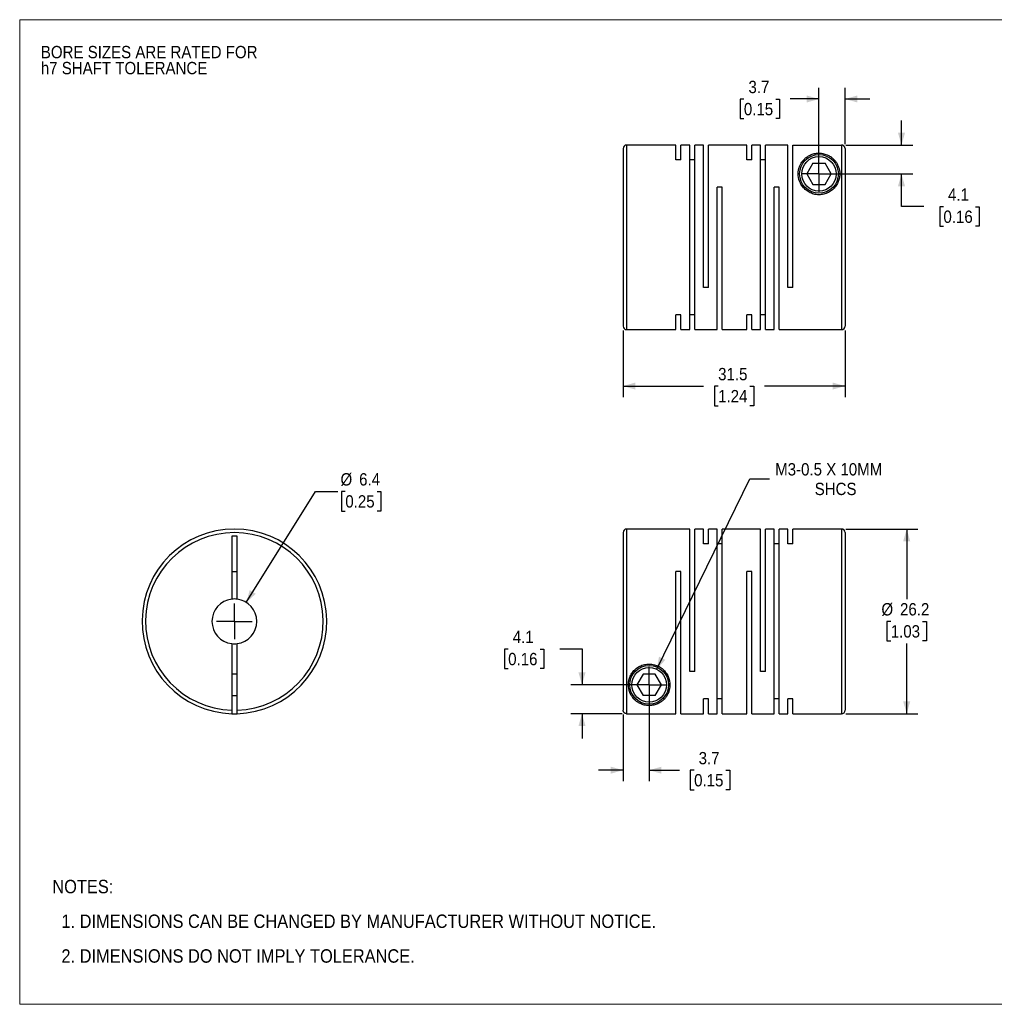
# Model space of a CAD drawing. Header units: millimetres. Extents: x 0 to 216, y 0 to 140.
# Tile 1 of 2: x 0 to 138, y 0 to 140. Entities that reach past the tile are written whole.
import ezdxf

# ---------------------------------------------------------------- set-up
doc = ezdxf.new("R2010")
doc.units = ezdxf.units.MM
doc.header["$LTSCALE"] = 0.5
doc.linetypes.add('SLD-Solid', pattern=[0])
doc.layers.add('SLD-0', color=7, linetype='SLD-Solid', lineweight=25)
doc.layers.add('TEXT', color=140, linetype='SLD-Solid', lineweight=25)
doc.styles.add('SLDTEXTSTYLE0', font='GOTHIC.TTF', dxfattribs={"width": 0.913})
doc.dimstyles.new('SLDDIMSTYLE0', dxfattribs={"dimtxt": 1.75, "dimasz": 1.75, "dimexe": 0, "dimexo": 0.0625, "dimgap": 0.4375, "dimtad": 0, "dimtih": 1, "dimtoh": 1, "dimdec": 1, "dimrnd": 1e-09, "dimzin": 12, "dimdsep": 46, "dimtxsty": 'SLDTEXTSTYLE0', "dimsah": 1, "dimcen": 0, "dimadec": 0, "dimazin": 3, "dimtfac": 1, "dimtdec": 1, "dimtofl": 0, "dimtmove": 0, "dimatfit": 3, "dimfxl": 0, "dimfrac": 2, "dimtolj": 1, "dimtzin": 12, "dimarcsym": 0})
doc.dimstyles.new('SLDDIMSTYLE1', dxfattribs={"dimtxt": 1.75, "dimasz": 1.75, "dimexe": 0, "dimexo": 0.0625, "dimgap": 0.4375, "dimtad": 0, "dimtih": 1, "dimtoh": 1, "dimdec": 1, "dimrnd": 1e-09, "dimzin": 12, "dimdsep": 46, "dimtxsty": 'SLDTEXTSTYLE0', "dimsah": 1, "dimcen": 0.09, "dimadec": 0, "dimazin": 3, "dimtfac": 1, "dimtdec": 1, "dimtmove": 0, "dimatfit": 0, "dimfxl": 0, "dimfrac": 2, "dimtolj": 1, "dimtzin": 12, "dimarcsym": 0})
doc.dimstyles.new('SLDDIMSTYLE2', dxfattribs={"dimtxt": 1.75, "dimasz": 1.75, "dimexe": 0, "dimexo": 0.0625, "dimgap": 0.4375, "dimtad": 0, "dimtih": 1, "dimtoh": 1, "dimdec": 1, "dimrnd": 1e-09, "dimzin": 12, "dimdsep": 46, "dimtxsty": 'SLDTEXTSTYLE0', "dimsah": 1, "dimcen": 0.09, "dimadec": 0, "dimazin": 3, "dimtfac": 1, "dimtdec": 1, "dimtofl": 0, "dimtmove": 0, "dimatfit": 3, "dimfxl": 0, "dimfrac": 2, "dimtolj": 1, "dimtzin": 12, "dimarcsym": 0})
doc.dimstyles.new('SLDDIMSTYLE3', dxfattribs={"dimtxt": 1.75, "dimasz": 1.75, "dimexe": 0, "dimexo": 0.0625, "dimgap": 0.4375, "dimtad": 0, "dimtih": 1, "dimtoh": 1, "dimdec": 1, "dimrnd": 1e-09, "dimzin": 12, "dimdsep": 46, "dimtxsty": 'SLDTEXTSTYLE0', "dimsah": 1, "dimcen": 0, "dimadec": 0, "dimazin": 3, "dimtfac": 1, "dimtdec": 1, "dimtofl": 0, "dimtmove": 0, "dimatfit": 3, "dimfxl": 0, "dimfrac": 2, "dimtolj": 1, "dimtzin": 12, "dimarcsym": 0})

# ---------------------------------------------------------------- blocks, each defined once
blk = doc.blocks.new('Block2')
at = {"color": 7, "linetype": 'SLD-Solid', "lineweight": 18}
for p, q in [((0, 139.7), (215.9, 139.7)), ((0, 139.7), (0, 0)), ((215.9, 139.7), (215.9, 0)), ((0, 0), (215.9, 0))]:
    blk.add_line(p, q, dxfattribs=at)
blk = doc.blocks.new('SW_NOTE_0_2')
at = {"layer": 'SLD-0', "color": 0, "char_height": 1.75, "attachment_point": 1, "style": 'SLDTEXTSTYLE0'}
for s, insert in [('BORE SIZES ARE RATED FOR ', (0, 2.24)), ('h7 SHAFT TOLERANCE', (0, -0.03))]:
    blk.add_mtext(s, dxfattribs=dict(at, insert=insert))
blk = doc.blocks.new('SW_NOTE_0_3')
at = {"layer": 'TEXT', "color": 0, "char_height": 1.905, "attachment_point": 1, "style": 'SLDTEXTSTYLE0'}
for s, insert in [('NOTES:', (0, 2.43)), ('  1. DIMENSIONS CAN BE CHANGED BY MANUFACTURER WITHOUT NOTICE.', (0, -2.49)), ('  2. DIMENSIONS DO NOT IMPLY TOLERANCE.', (0, -7.42))]:
    blk.add_mtext(s, dxfattribs=dict(at, insert=insert))
blk = doc.blocks.new('_D')
at = {"layer": 'SLD-0'}
for p, q in [((32.15, 57.02), (41.97, 72.77)), ((41.97, 72.77), (45.14, 72.77)), ((46.21, 72.77), (45.67, 72.77)), ((45.67, 72.77), (45.67, 69.99)), ((50.73, 72.77), (51.27, 72.77)), ((51.27, 72.77), (51.27, 69.99)), ((45.67, 69.99), (46.21, 69.99)), ((51.27, 69.99), (50.73, 69.99))]:
    blk.add_line(p, q, dxfattribs=at)
blk.add_solid([(32.15, 57.02), (33.5, 58.24), (32.65, 58.77)], dxfattribs=at)
at = {"layer": 'SLD-0', "char_height": 1.75, "attachment_point": 1, "style": 'SLDTEXTSTYLE0'}
for s, insert in [('%%c', (45.53, 75.36)), ('6.4', (48.17, 75.36)), ('0.25', (46.21, 72.23))]:
    blk.add_mtext(s, dxfattribs=dict(at, insert=insert))
blk = doc.blocks.new('SW_CENTERMARKSYMBOL_0')
at = {"layer": 'SLD-0', "color": 0}
for q in [(0, 2.54), (-2.54, 0), (0, -2.54), (2.54, 0)]:
    blk.add_line((0, 0), q, dxfattribs=at)
blk = doc.blocks.new('_D_1')
at = {"layer": 'SLD-0'}
for p, q in [((89.33, 44.69), (89.33, 31.64)), ((85.63, 41.1), (85.63, 31.64)), ((85.63, 33.22), (82.13, 33.22)), ((89.33, 33.22), (93.64, 33.22)), ((95.71, 33.21), (95.17, 33.21)), ((95.17, 33.21), (95.17, 30.43)), ((100.23, 33.21), (100.77, 33.21)), ((100.77, 33.21), (100.77, 30.43)), ((95.17, 30.43), (95.71, 30.43)), ((100.77, 30.43), (100.23, 30.43))]:
    blk.add_line(p, q, dxfattribs=at)
for points in [[(85.63, 33.22), (83.88, 33.72), (83.88, 32.72)], [(89.33, 33.22), (91.08, 32.72), (91.08, 33.72)]]:
    blk.add_solid(points, dxfattribs=at)
at = {"layer": 'SLD-0', "char_height": 1.75, "attachment_point": 1, "style": 'SLDTEXTSTYLE0'}
for s, insert in [('3.7', (96.35, 35.8)), ('0.15', (95.71, 32.67))]:
    blk.add_mtext(s, dxfattribs=dict(at, insert=insert))
blk = doc.blocks.new('_D_2')
at = {"layer": 'SLD-0'}
for p, q in [((69.32, 50.41), (68.79, 50.41)), ((68.79, 50.41), (68.79, 47.63)), ((73.85, 50.41), (74.38, 50.41)), ((74.38, 50.41), (74.38, 47.63)), ((76.63, 50.42), (79.8, 50.42)), ((79.8, 50.42), (79.8, 45.33)), ((68.79, 47.63), (69.32, 47.63)), ((74.38, 47.63), (73.85, 47.63)), ((88.69, 45.33), (78.21, 45.33)), ((85.49, 41.23), (78.21, 41.23)), ((79.8, 41.23), (79.8, 37.73))]:
    blk.add_line(p, q, dxfattribs=at)
for points in [[(79.8, 45.33), (80.3, 47.08), (79.3, 47.08)], [(79.8, 41.23), (79.3, 39.48), (80.3, 39.48)]]:
    blk.add_solid(points, dxfattribs=at)
at = {"layer": 'SLD-0', "char_height": 1.75, "attachment_point": 1, "style": 'SLDTEXTSTYLE0'}
for s, insert in [('4.1', (69.97, 53)), ('0.16', (69.32, 49.86))]:
    blk.add_mtext(s, dxfattribs=dict(at, insert=insert))
blk = doc.blocks.new('_D_3')
at = {"layer": 'SLD-0'}
for p, q in [((117.26, 67.43), (127.46, 67.43)), ((125.88, 67.43), (125.88, 57.46)), ((123.61, 54.33), (123.08, 54.33)), ((123.08, 54.33), (123.08, 51.55)), ((128.14, 54.33), (128.67, 54.33)), ((128.67, 54.33), (128.67, 51.55)), ((123.08, 51.55), (123.61, 51.55)), ((125.88, 41.23), (125.88, 51.19)), ((128.67, 51.55), (128.14, 51.55)), ((117.26, 41.23), (127.46, 41.23))]:
    blk.add_line(p, q, dxfattribs=at)
for points in [[(125.88, 67.43), (125.38, 65.68), (126.38, 65.68)], [(125.88, 41.23), (126.38, 42.98), (125.38, 42.98)]]:
    blk.add_solid(points, dxfattribs=at)
at = {"layer": 'SLD-0', "char_height": 1.75, "attachment_point": 1, "style": 'SLDTEXTSTYLE0'}
for s, insert in [('%%c', (122.29, 56.92)), ('26.2', (124.93, 56.92)), ('1.03', (123.61, 53.79))]:
    blk.add_mtext(s, dxfattribs=dict(at, insert=insert))
blk = doc.blocks.new('_D_4')
at = {"layer": 'SLD-0'}
for p, q in [((90.41, 47.53), (103.64, 74.54)), ((103.64, 74.54), (106.41, 74.54))]:
    blk.add_line(p, q, dxfattribs=at)
blk.add_solid([(90.41, 47.53), (91.63, 48.88), (90.73, 49.32)], dxfattribs=at)
at = {"layer": 'SLD-0', "char_height": 1.75, "attachment_point": 1, "style": 'SLDTEXTSTYLE0'}
for s, insert in [('M3-0.5 X 10MM', (107.21, 76.78)), ('SHCS', (112.82, 74))]:
    blk.add_mtext(s, dxfattribs=dict(at, insert=insert))
blk = doc.blocks.new('SW_CENTERMARKSYMBOL_1')
at = {"layer": 'SLD-0', "color": 0}
for q in [(0, 2.54), (-2.54, 0), (0, -2.54), (2.54, 0)]:
    blk.add_line((0, 0), q, dxfattribs=at)
blk = doc.blocks.new('_D_6')
at = {"layer": 'SLD-0'}
for p, q in [((113.43, 118.45), (113.43, 130.04)), ((117.13, 122.05), (117.13, 130.04)), ((102.77, 128.43), (102.24, 128.43)), ((102.24, 128.43), (102.24, 125.66)), ((107.3, 128.43), (107.83, 128.43)), ((107.83, 128.43), (107.83, 125.66)), ((113.43, 128.45), (109.36, 128.45)), ((117.13, 128.45), (120.63, 128.45)), ((102.24, 125.66), (102.77, 125.66)), ((107.83, 125.66), (107.3, 125.66))]:
    blk.add_line(p, q, dxfattribs=at)
for points in [[(113.43, 128.45), (111.68, 128.95), (111.68, 127.95)], [(117.13, 128.45), (118.88, 127.95), (118.88, 128.95)]]:
    blk.add_solid(points, dxfattribs=at)
at = {"layer": 'SLD-0', "char_height": 1.75, "attachment_point": 1, "style": 'SLDTEXTSTYLE0'}
for s, insert in [('3.7', (103.42, 131.03)), ('0.15', (102.77, 127.89))]:
    blk.add_mtext(s, dxfattribs=dict(at, insert=insert))
blk = doc.blocks.new('_D_7')
at = {"layer": 'SLD-0'}
for p, q in [((125.14, 121.91), (125.14, 125.41)), ((117.26, 121.91), (126.73, 121.91)), ((114.06, 117.82), (126.73, 117.82)), ((125.14, 113.18), (125.14, 117.82)), ((128.31, 113.18), (125.14, 113.18)), ((131.09, 113.17), (130.56, 113.17)), ((130.56, 113.17), (130.56, 110.39)), ((135.62, 113.17), (136.15, 113.17)), ((136.15, 113.17), (136.15, 110.39)), ((130.56, 110.39), (131.09, 110.39)), ((136.15, 110.39), (135.62, 110.39))]:
    blk.add_line(p, q, dxfattribs=at)
for points in [[(125.14, 121.91), (125.64, 123.66), (124.64, 123.66)], [(125.14, 117.82), (124.64, 116.07), (125.64, 116.07)]]:
    blk.add_solid(points, dxfattribs=at)
at = {"layer": 'SLD-0', "char_height": 1.75, "attachment_point": 1, "style": 'SLDTEXTSTYLE0'}
for s, insert in [('4.1', (131.74, 115.76)), ('0.16', (131.09, 112.62))]:
    blk.add_mtext(s, dxfattribs=dict(at, insert=insert))
blk = doc.blocks.new('_D_8')
at = {"layer": 'SLD-0'}
for p, q in [((85.63, 95.58), (85.63, 86.13)), ((117.13, 95.58), (117.13, 86.13)), ((85.63, 87.72), (97.05, 87.72)), ((99.12, 87.7), (98.58, 87.7)), ((98.58, 87.7), (98.58, 84.92)), ((103.64, 87.7), (104.18, 87.7)), ((104.18, 87.7), (104.18, 84.92)), ((117.13, 87.72), (105.71, 87.72)), ((98.58, 84.92), (99.12, 84.92)), ((104.18, 84.92), (103.64, 84.92))]:
    blk.add_line(p, q, dxfattribs=at)
for points in [[(85.63, 87.72), (87.38, 87.22), (87.38, 88.22)], [(117.13, 87.72), (115.38, 88.22), (115.38, 87.22)]]:
    blk.add_solid(points, dxfattribs=at)
at = {"layer": 'SLD-0', "char_height": 1.75, "attachment_point": 1, "style": 'SLDTEXTSTYLE0'}
for s, insert in [('31.5', (99.12, 90.29)), ('1.24', (99.12, 87.16))]:
    blk.add_mtext(s, dxfattribs=dict(at, insert=insert))
blk = doc.blocks.new('SW_CENTERMARKSYMBOL_3')
at = {"layer": 'SLD-0', "color": 0}
for q in [(0, 2.54), (-2.54, 0), (0, -2.54), (2.54, 0)]:
    blk.add_line((0, 0), q, dxfattribs=at)

msp = doc.modelspace()

# ---------------------------------------------------------------- linework, layer by layer
for p, q in [((93.13, 121.92), (86.13, 121.92)), ((86.13, 121.92), (86.13, 95.72)), ((93.13, 119.83), (93.13, 121.92)), ((95.08, 121.92), (93.84, 121.92)), ((93.84, 119.83), (93.84, 121.92)), ((95.08, 95.72), (95.08, 121.92)), ((97.03, 121.92), (95.79, 121.92)), ((95.79, 95.72), (95.79, 121.92)), ((97.03, 101.72), (97.03, 121.92)), ((103.18, 121.92), (97.74, 121.92)), ((97.74, 101.72), (97.74, 121.92)), ((103.18, 119.83), (103.18, 121.92)), ((105.13, 121.92), (103.89, 121.92)), ((103.89, 119.83), (103.89, 121.92)), ((105.13, 95.72), (105.13, 121.92)), ((109.03, 121.92), (105.84, 121.92)), ((105.84, 95.72), (105.84, 121.92)), ((109.03, 101.72), (109.03, 121.92)), ((109.74, 101.72), (109.74, 121.91)), ((109.74, 121.91), (116.63, 121.91)), ((116.63, 121.91), (116.63, 95.72)), ((85.63, 121.42), (85.63, 96.22)), ((117.13, 121.41), (117.13, 96.22)), ((93.84, 119.83), (93.13, 119.83)), ((95.79, 119.83), (95.08, 119.83)), ((103.89, 119.83), (103.18, 119.83)), ((105.84, 119.83), (105.13, 119.83)), ((112.56, 119.32), (111.7, 117.82)), ((112.56, 119.32), (114.3, 119.32)), ((115.16, 117.82), (114.3, 119.32)), ((111.7, 117.82), (112.56, 116.32)), ((114.3, 116.32), (115.16, 117.82)), ((112.56, 116.32), (114.3, 116.32)), ((99.69, 115.92), (98.98, 115.92)), ((98.98, 95.72), (98.98, 115.92)), ((99.69, 95.72), (99.69, 115.92)), ((107.79, 115.92), (107.08, 115.92)), ((107.08, 95.72), (107.08, 115.92)), ((107.79, 95.72), (107.79, 115.92)), ((97.74, 101.72), (97.03, 101.72)), ((109.74, 101.72), (109.03, 101.72)), ((93.84, 97.81), (93.13, 97.81)), ((93.13, 95.72), (93.13, 97.81)), ((93.84, 95.72), (93.84, 97.81)), ((95.79, 97.81), (95.08, 97.81)), ((103.89, 97.81), (103.18, 97.81)), ((103.18, 95.72), (103.18, 97.81)), ((103.89, 95.72), (103.89, 97.81)), ((105.84, 97.81), (105.13, 97.81)), ((86.13, 95.72), (93.13, 95.72)), ((93.84, 95.72), (95.08, 95.72)), ((95.79, 95.72), (98.98, 95.72)), ((99.69, 95.72), (103.18, 95.72)), ((103.89, 95.72), (105.13, 95.72)), ((105.84, 95.72), (107.08, 95.72)), ((107.79, 95.72), (116.63, 95.72)), ((95.08, 67.43), (86.13, 67.43)), ((86.13, 67.43), (86.13, 41.23)), ((95.08, 47.23), (95.08, 67.43)), ((97.03, 67.43), (95.79, 67.43)), ((95.79, 47.23), (95.79, 67.43)), ((97.03, 65.34), (97.03, 67.43)), ((98.98, 67.43), (97.74, 67.43)), ((97.74, 65.34), (97.74, 67.43)), ((98.98, 41.23), (98.98, 67.43)), ((105.13, 67.43), (99.69, 67.43)), ((99.69, 41.23), (99.69, 67.43)), ((105.13, 47.23), (105.13, 67.43)), ((107.08, 67.43), (105.84, 67.43)), ((105.84, 47.23), (105.84, 67.43)), ((107.08, 41.23), (107.08, 67.43)), ((109.03, 67.43), (107.79, 67.43)), ((107.79, 41.23), (107.79, 67.43)), ((109.03, 65.34), (109.03, 67.43)), ((116.63, 67.43), (109.74, 67.43)), ((109.74, 65.34), (109.74, 67.43)), ((116.63, 67.43), (116.63, 41.23)), ((30.84, 66.43), (30.09, 66.43)), ((30.09, 66.43), (30.09, 57.48)), ((30.84, 57.48), (30.84, 66.43)), ((85.63, 66.93), (85.63, 41.73)), ((117.13, 66.93), (117.13, 41.73)), ((97.74, 65.34), (97.03, 65.34)), ((99.69, 65.34), (98.98, 65.34)), ((107.79, 65.34), (107.08, 65.34)), ((109.74, 65.34), (109.03, 65.34)), ((30.09, 61.43), (30.84, 61.43)), ((93.84, 61.43), (93.13, 61.43)), ((93.13, 41.23), (93.13, 61.43)), ((93.84, 41.23), (93.84, 61.43)), ((103.89, 61.43), (103.18, 61.43)), ((103.18, 41.23), (103.18, 61.43)), ((103.89, 41.23), (103.89, 61.43)), ((30.09, 51.18), (30.09, 41.73)), ((30.84, 41.73), (30.84, 51.18)), ((30.84, 46.83), (30.09, 46.83)), ((88.46, 46.83), (87.6, 45.33)), ((90.2, 46.83), (88.46, 46.83)), ((91.06, 45.33), (90.2, 46.83)), ((95.79, 47.23), (95.08, 47.23)), ((105.84, 47.23), (105.13, 47.23)), ((87.6, 45.33), (88.46, 43.83)), ((90.2, 43.83), (91.06, 45.33)), ((30.09, 43.83), (30.84, 43.83)), ((90.2, 43.83), (88.46, 43.83)), ((97.74, 43.32), (97.03, 43.32)), ((97.03, 41.23), (97.03, 43.32)), ((97.74, 41.23), (97.74, 43.32)), ((99.69, 43.32), (98.98, 43.32)), ((107.79, 43.32), (107.08, 43.32)), ((109.74, 43.32), (109.03, 43.32)), ((109.03, 41.23), (109.03, 43.32)), ((109.74, 41.23), (109.74, 43.32)), ((86.13, 41.23), (93.13, 41.23)), ((93.84, 41.23), (97.03, 41.23)), ((97.74, 41.23), (98.98, 41.23)), ((99.69, 41.23), (103.18, 41.23)), ((103.89, 41.23), (107.08, 41.23)), ((107.79, 41.23), (109.03, 41.23)), ((109.74, 41.23), (116.63, 41.23))]:
    msp.add_line(p, q)
for centre, radius in [((113.43, 117.82), 2.75), ((113.43, 117.82), 2.45), ((89.33, 45.33), 2.75), ((89.33, 45.33), 2.45)]:
    msp.add_circle(centre, radius)
for centre, radius, start, end in [((86.13, 121.42), 0.5, 90, 180), ((86.13, 96.22), 0.5, 180, 270), ((116.63, 96.22), 0.5, 270, 360), ((30.47, 54.33), 13.1, 271.6404, 268.3596), ((86.13, 66.93), 0.5, 90, 180), ((116.63, 66.93), 0.5, 0, 90), ((30.47, 54.33), 12.6, 271.7055, 268.2945), ((30.47, 54.33), 3.18, 96.7831, 263.2169), ((30.47, 54.33), 3.18, 83.2169, 96.7831), ((30.47, 54.33), 3.18, 276.7831, 83.2169), ((30.47, 54.33), 3.18, 263.2169, 276.7831), ((30.47, 54.33), 13.1, 268.3596, 271.6404), ((116.63, 41.73), 0.5, 270, 0)]:
    msp.add_arc(centre, radius, start, end)
for points, knots in [([(117.13, 121.41), (117.13, 121.43), (117.13, 121.48), (117.11, 121.55), (117.09, 121.62), (117.05, 121.68), (117.02, 121.73), (116.97, 121.77), (116.93, 121.81), (116.88, 121.85), (116.83, 121.87), (116.78, 121.89), (116.73, 121.9), (116.68, 121.91), (116.64, 121.91), (116.63, 121.91)], [0, 0, 0, 0, 0.09287, 0.183082, 0.270637, 0.355534, 0.437774, 0.517355, 0.594278, 0.668543, 0.74015, 0.809099, 0.87539, 0.939023, 1, 1, 1, 1]), ([(116.38, 117.82), (116.38, 118.16), (116.29, 118.66), (116.03, 119.24), (115.76, 119.65), (115.43, 120), (115.04, 120.3), (114.66, 120.51), (114.29, 120.64), (113.97, 120.72), (113.63, 120.77), (113.27, 120.77), (112.92, 120.73), (112.61, 120.66), (112.32, 120.55), (111.98, 120.4), (111.62, 120.16), (111.26, 119.84), (110.97, 119.47), (110.74, 119.06), (110.52, 118.46), (110.42, 117.61), (110.66, 116.67), (111.11, 115.96), (111.58, 115.49), (112.17, 115.12), (112.85, 114.89), (113.58, 114.84), (114.29, 114.96), (114.95, 115.25), (115.49, 115.67), (115.91, 116.17), (116.19, 116.71), (116.35, 117.27), (116.38, 117.63), (116.38, 117.82)], [0, 0, 0, 0, 0.0622023, 0.0935104, 0.1246905, 0.1599967, 0.1872074, 0.2185765, 0.2352961, 0.2499185, 0.2659859, 0.281262, 0.2961395, 0.3127239, 0.3273505, 0.3440998, 0.3752729, 0.4065714, 0.437609, 0.4686286, 0.4999107, 0.5620513, 0.6243296, 0.6562181, 0.6868624, 0.7181502, 0.7492061, 0.7805243, 0.8118462, 0.8429497, 0.8744476, 0.9050691, 0.9371815, 0.9673497, 1, 1, 1, 1]), ([(86.38, 45.33), (86.38, 44.98), (86.47, 44.48), (86.73, 43.9), (87, 43.49), (87.33, 43.14), (87.72, 42.84), (88.1, 42.64), (88.47, 42.5), (88.79, 42.42), (89.13, 42.38), (89.49, 42.38), (89.84, 42.42), (90.15, 42.49), (90.44, 42.59), (90.78, 42.75), (91.14, 42.98), (91.5, 43.31), (91.79, 43.68), (92.02, 44.09), (92.24, 44.69), (92.34, 45.54), (92.1, 46.48), (91.65, 47.18), (91.18, 47.66), (90.59, 48.02), (89.91, 48.25), (89.18, 48.3), (88.47, 48.18), (87.81, 47.89), (87.27, 47.48), (86.85, 46.97), (86.57, 46.43), (86.41, 45.87), (86.38, 45.51), (86.38, 45.33)], [0, 0, 0, 0, 0.0622023, 0.0935104, 0.1246905, 0.1599967, 0.1872074, 0.2185765, 0.2352961, 0.2499185, 0.2659859, 0.281262, 0.2961395, 0.3127239, 0.3273505, 0.3440998, 0.3752729, 0.4065714, 0.437609, 0.4686286, 0.4999107, 0.5620513, 0.6243296, 0.6562181, 0.6868624, 0.7181502, 0.7492061, 0.7805243, 0.8118462, 0.8429497, 0.8744476, 0.9050691, 0.9371815, 0.9673497, 1, 1, 1, 1]), ([(30.09, 41.73), (30.09, 41.71), (30.09, 41.67), (30.09, 41.6), (30.09, 41.53), (30.09, 41.45), (30.09, 41.38), (30.09, 41.32), (30.09, 41.27), (30.09, 41.24), (30.09, 41.23), (30.09, 41.23)], [0, 0, 0, 0, 0.082675, 0.165675, 0.250421, 0.374253, 0.500077, 0.622996, 0.749765, 0.874641, 1, 1, 1, 1]), ([(30.84, 41.23), (30.84, 41.23), (30.84, 41.24), (30.84, 41.25), (30.84, 41.27), (30.84, 41.32), (30.84, 41.38), (30.84, 41.45), (30.84, 41.54), (30.84, 41.64), (30.84, 41.7), (30.84, 41.73)], [0, 0, 0, 0, 0.082045, 0.16503, 0.250377, 0.375212, 0.50072, 0.623132, 0.750397, 0.875445, 1, 1, 1, 1]), ([(86.13, 41.23), (86.11, 41.23), (86.06, 41.24), (86, 41.25), (85.93, 41.27), (85.85, 41.32), (85.77, 41.38), (85.71, 41.45), (85.67, 41.54), (85.63, 41.64), (85.63, 41.7), (85.63, 41.73)], [0, 0, 0, 0, 0.082045, 0.16503, 0.250377, 0.375212, 0.50072, 0.623132, 0.750397, 0.875445, 1, 1, 1, 1])]:
    msp.add_open_spline(points, degree=3, knots=knots)

# ---------------------------------------------------------------- block references
at = {"color": 7, "linetype": 'Continuous'}
msp.add_blockref('Block2', (0, 0), dxfattribs=at)
at = {"layer": 'SLD-0'}
for name, p in [('SW_NOTE_0_2', (3, 133.74)), ('SW_CENTERMARKSYMBOL_3', (113.43, 117.82)), ('SW_CENTERMARKSYMBOL_0', (30.47, 54.33)), ('SW_CENTERMARKSYMBOL_1', (89.33, 45.33))]:
    msp.add_blockref(name, p, dxfattribs=at)
at = {"layer": 'TEXT'}
msp.add_blockref('SW_NOTE_0_3', (4.63, 15.23), dxfattribs=at)

# ---------------------------------------------------------------- dimensions: what is measured, and where the dimension line sits
at = {"layer": 'SLD-0'}
for base, p1, p2, dimstyle, picture, middle in [((113.43, 128.45), (117.13, 121.41), (113.43, 117.82), 'SLDDIMSTYLE1', '_D_6', (105.03, 128.45)), ((85.63, 87.72), (117.13, 96.22), (85.63, 96.22), 'SLDDIMSTYLE2', '_D_8', (101.38, 87.72)), ((89.33, 33.22), (85.63, 41.73), (89.33, 45.33), 'SLDDIMSTYLE1', '_D_1', (97.97, 33.22))]:
    dim = msp.add_linear_dim(base=base, p1=p1, p2=p2, dimstyle=dimstyle, dxfattribs=at)
    dim.commit()
    dim.dimension.update_dxf_attribs({"geometry": picture, "text_midpoint": middle, "dimtype": 160})
for base, p1, p2, picture, middle in [((125.14, 117.82), (116.63, 121.91), (113.43, 117.82), '_D_7', (125.14, 113.18)), ((79.8, 45.33), (86.13, 41.23), (89.33, 45.33), '_D_2', (79.8, 50.42))]:
    dim = msp.add_linear_dim(base=base, p1=p1, p2=p2, angle=90, dimstyle='SLDDIMSTYLE1', dxfattribs=at)
    dim.commit()
    dim.dimension.update_dxf_attribs({"geometry": picture, "text_midpoint": middle, "dimtype": 160})
dim = msp.add_diameter_dim_2p(p1=(28.7852, 51.6337), p2=(32.1451, 57.0219), dimstyle='SLDDIMSTYLE0', dxfattribs=at)
dim.commit()
dim.dimension.update_dxf_attribs({"geometry": '_D', "text_midpoint": (48.4694, 72.7703), "dimtype": 163})
dim = msp.add_diameter_dim_2p(p1=(88.25, 43.13), p2=(90.41, 47.53), text='M3-0.5 X 10MM\\PSHCS', dimstyle='SLDDIMSTYLE3', override={"dimpost": '<>'}, dxfattribs=at)
dim.commit()
dim.dimension.update_dxf_attribs({"geometry": '_D_4', "text_midpoint": (115.73, 74.54), "dimtype": 163})
dim = msp.add_linear_dim(base=(125.88, 41.23), p1=(116.63, 67.43), p2=(116.63, 41.23), angle=90, text='%%c<>', dimstyle='SLDDIMSTYLE2', dxfattribs=at)
dim.commit()
dim.dimension.update_dxf_attribs({"geometry": '_D_3', "text_midpoint": (125.88, 54.33), "dimtype": 160})

doc.saveas('drawing.dxf')
